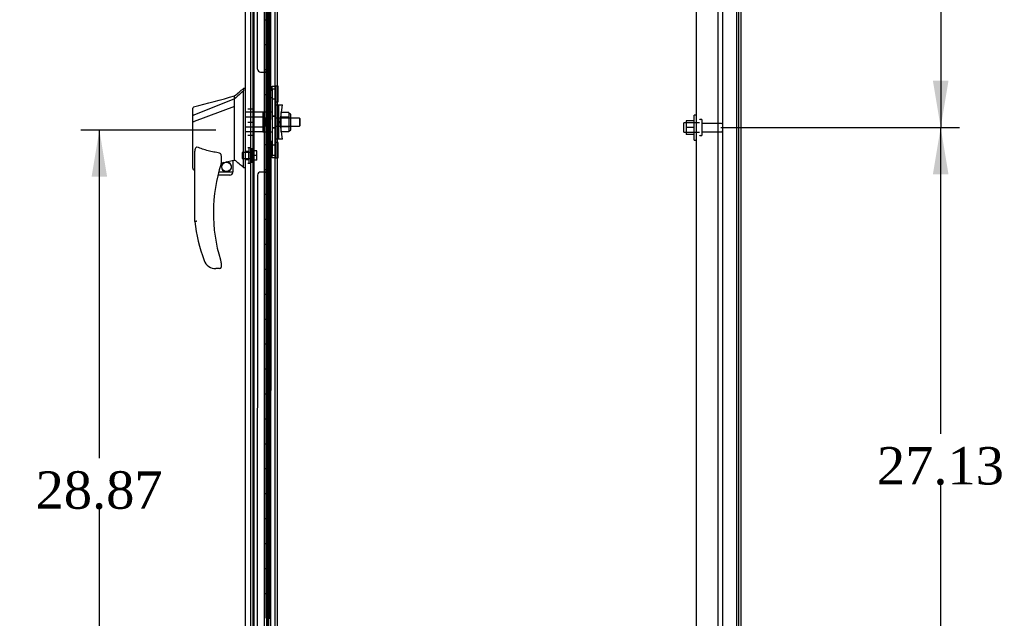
# Model space of a CAD drawing. Header units: inches. Extents: x 1 to 359, y -2 to 239.
# Tile 16 of 24: x 154 to 194, y 105 to 129. Entities that reach past the tile are written whole.
import ezdxf
from ezdxf.enums import TextEntityAlignment as Align
from ezdxf.lldxf.tags import DXFTag

# ---------------------------------------------------------------- set-up
doc = ezdxf.new("R2010")
doc.units = ezdxf.units.IN
doc.header["$MEASUREMENT"] = 0
for name, color, linetype in [('COM43132', 7, 'Continuous'), ('COM55607-1', 7, 'Continuous'), ('COM55738-22', 7, 'Continuous'), ('COM70220', 7, 'Continuous'), ('COM70838', 7, 'Continuous'), ('COM70839-2', 7, 'Continuous'), ('COM71181-3', 7, 'Continuous'), ('COM71194-1', 7, 'Continuous'), ('Default', 7, 'Continuous'), ('HAN86294', 7, 'Continuous'), ('HAN86294_NUT', 7, 'Continuous'), ('HAN86294_SCREW', 7, 'Continuous'), ('HAN86294_WASHER', 7, 'Continuous'), ('HAN_NUT', 7, 'Continuous'), ('NTS166105', 7, 'Continuous'), ('RVT19000', 7, 'Continuous'), ('SPC87322', 7, 'Continuous'), ('STD26089', 7, 'Continuous'), ('WAF25059', 7, 'Continuous')]:
    doc.layers.add(name, color=color, linetype=linetype)
doc.styles.add('SEACAD_Times_New_Roman', font='times.ttf')
tags = doc.linetypes.add('HIDDEN2', pattern=[0.1875, 0.125, -0.0625]).pattern_tags.tags
tags[6:7] = [DXFTag(74, 4), DXFTag(75, 0), DXFTag(340, '0'), DXFTag(46, 0.0), DXFTag(50, 0.0), DXFTag(44, 0.0), DXFTag(45, 0.0)]
tags[4:5] = [DXFTag(74, 4), DXFTag(75, 0), DXFTag(340, '0'), DXFTag(46, 0.0), DXFTag(50, 0.0), DXFTag(44, 0.0), DXFTag(45, 0.0)]
doc.dimstyles.new('HAMMOND_(STH_-_300x200)', dxfattribs={"dimtxt": 1.5, "dimasz": 1.875, "dimexe": 0.75, "dimexo": 0.75, "dimgap": 0.375, "dimtad": 0, "dimtih": 1, "dimtoh": 1, "dimzin": 0, "dimdsep": 46, "dimtxsty": 'SEACAD_Times_New_Roman', "dimblk1": '_SE_FILLED', "dimblk2": '_SE_FILLED', "dimsah": 1, "dimcen": 0.75, "dimadec": 0, "dimazin": 0, "dimtfac": 0.8, "dimtofl": 0, "dimtmove": 0, "dimatfit": 3, "dimfxl": 1, "dimtolj": 1, "dimtzin": 0, "dimarcsym": 0})

# ---------------------------------------------------------------- blocks, each defined once
blk = doc.blocks.new('SE2')
at = {"layer": 'COM43132', "color": 7, "linetype": 'HIDDEN2'}
for p, q in [((181.34, 97.07), (181.34, 152.7)), ((182.215, 97.01), (182.215, 152.76))]:
    blk.add_line(p, q, dxfattribs=at)
at = {"layer": 'COM55607-1', "color": 7, "linetype": 'HIDDEN2'}
for p, q in [((163.541, 153.208), (163.541, 97.208)), ((164.086, 153.208), (164.086, 97.208)), ((164.186, 97.208), (164.186, 153.208)), ((164.136, 128.209), (164.136, 129.208)), ((164.177, 128.209), (164.177, 129.208)), ((164.222, 129.208), (164.253, 129.208)), ((164.253, 128.208), (164.253, 129.208)), ((164.081, 128.209), (164.136, 128.209)), ((164.125, 128.209), (164.253, 128.209)), ((164.125, 127.209), (164.125, 128.208)), ((164.222, 128.208), (164.253, 128.208)), ((164.248, 128.208), (164.248, 127.209)), ((164.253, 127.209), (164.253, 128.208)), ((164.081, 127.209), (164.136, 127.209)), ((164.125, 127.209), (164.253, 127.209)), ((164.136, 126.209), (164.136, 127.208)), ((164.177, 126.209), (164.177, 127.208)), ((164.222, 127.208), (164.253, 127.208)), ((164.253, 126.208), (164.253, 127.208)), ((164.081, 126.209), (164.136, 126.209)), ((164.125, 126.209), (164.253, 126.209)), ((164.125, 125.209), (164.125, 126.208)), ((164.222, 126.208), (164.253, 126.208)), ((164.248, 126.208), (164.248, 125.209)), ((164.253, 125.209), (164.253, 126.208)), ((164.081, 125.209), (164.136, 125.209)), ((164.125, 125.209), (164.253, 125.209)), ((164.136, 124.209), (164.136, 125.208)), ((164.177, 124.209), (164.177, 125.208)), ((164.222, 125.208), (164.253, 125.208)), ((164.253, 124.208), (164.253, 125.208)), ((164.081, 124.209), (164.136, 124.209)), ((164.125, 124.209), (164.253, 124.209)), ((164.125, 123.209), (164.125, 124.208)), ((164.222, 124.208), (164.253, 124.208)), ((164.248, 124.208), (164.248, 123.209)), ((164.253, 123.209), (164.253, 124.208)), ((164.081, 123.209), (164.136, 123.209)), ((164.125, 123.209), (164.253, 123.209)), ((164.136, 122.209), (164.136, 123.208)), ((164.177, 122.209), (164.177, 123.208)), ((164.222, 123.208), (164.253, 123.208)), ((164.253, 122.208), (164.253, 123.208)), ((164.081, 122.209), (164.136, 122.209)), ((164.125, 122.209), (164.253, 122.209)), ((164.125, 121.209), (164.125, 122.208)), ((164.222, 122.208), (164.253, 122.208)), ((164.248, 122.208), (164.248, 121.209)), ((164.253, 121.209), (164.253, 122.208)), ((164.081, 121.209), (164.136, 121.209)), ((164.125, 121.209), (164.253, 121.209)), ((164.136, 120.209), (164.136, 121.208)), ((164.177, 120.209), (164.177, 121.208)), ((164.222, 121.208), (164.253, 121.208)), ((164.253, 120.208), (164.253, 121.208)), ((164.081, 120.209), (164.136, 120.209)), ((164.125, 120.209), (164.253, 120.209)), ((164.125, 119.209), (164.125, 120.208)), ((164.222, 120.208), (164.253, 120.208)), ((164.248, 120.208), (164.248, 119.209)), ((164.253, 119.209), (164.253, 120.208)), ((164.081, 119.209), (164.136, 119.209)), ((164.125, 119.209), (164.253, 119.209)), ((164.136, 118.209), (164.136, 119.208)), ((164.177, 118.209), (164.177, 119.208)), ((164.222, 119.208), (164.253, 119.208)), ((164.253, 118.208), (164.253, 119.208)), ((164.081, 118.209), (164.136, 118.209)), ((164.125, 118.209), (164.253, 118.209)), ((164.125, 117.209), (164.125, 118.208)), ((164.222, 118.208), (164.253, 118.208)), ((164.248, 118.208), (164.248, 117.209)), ((164.253, 117.209), (164.253, 118.208)), ((164.081, 117.209), (164.136, 117.209)), ((164.125, 117.209), (164.253, 117.209)), ((164.136, 116.209), (164.136, 117.208)), ((164.177, 116.209), (164.177, 117.208)), ((164.222, 117.208), (164.253, 117.208)), ((164.253, 116.208), (164.253, 117.208)), ((164.081, 116.209), (164.136, 116.209)), ((164.125, 116.209), (164.253, 116.209)), ((164.125, 115.209), (164.125, 116.208)), ((164.222, 116.208), (164.253, 116.208)), ((164.248, 116.208), (164.248, 115.209)), ((164.253, 115.209), (164.253, 116.208)), ((164.081, 115.209), (164.136, 115.209)), ((164.125, 115.209), (164.253, 115.209)), ((164.136, 114.209), (164.136, 115.208)), ((164.177, 114.209), (164.177, 115.208)), ((164.222, 115.208), (164.253, 115.208)), ((164.253, 114.208), (164.253, 115.208)), ((164.081, 114.209), (164.136, 114.209)), ((164.125, 114.209), (164.253, 114.209)), ((164.125, 113.209), (164.125, 114.208)), ((164.222, 114.208), (164.253, 114.208)), ((164.248, 114.208), (164.248, 113.209)), ((164.253, 113.209), (164.253, 114.208)), ((164.081, 113.209), (164.136, 113.209)), ((164.125, 113.209), (164.253, 113.209)), ((164.136, 112.209), (164.136, 113.208)), ((164.177, 112.209), (164.177, 113.208)), ((164.222, 113.208), (164.253, 113.208)), ((164.253, 112.208), (164.253, 113.208)), ((164.081, 112.209), (164.136, 112.209)), ((164.125, 112.209), (164.253, 112.209)), ((164.125, 111.209), (164.125, 112.208)), ((164.222, 112.208), (164.253, 112.208)), ((164.248, 112.208), (164.248, 111.209)), ((164.253, 111.209), (164.253, 112.208)), ((164.081, 111.209), (164.136, 111.209)), ((164.125, 111.209), (164.253, 111.209)), ((164.136, 110.209), (164.136, 111.208)), ((164.177, 110.209), (164.177, 111.208)), ((164.222, 111.208), (164.253, 111.208)), ((164.253, 110.208), (164.253, 111.208)), ((164.081, 110.209), (164.136, 110.209)), ((164.125, 110.209), (164.253, 110.209)), ((164.125, 109.209), (164.125, 110.208)), ((164.222, 110.208), (164.253, 110.208)), ((164.248, 110.208), (164.248, 109.209)), ((164.253, 109.209), (164.253, 110.208)), ((164.081, 109.209), (164.136, 109.209)), ((164.125, 109.209), (164.253, 109.209)), ((164.136, 108.209), (164.136, 109.208)), ((164.177, 108.209), (164.177, 109.208)), ((164.222, 109.208), (164.253, 109.208)), ((164.253, 108.208), (164.253, 109.208)), ((164.081, 108.209), (164.136, 108.209)), ((164.125, 108.209), (164.253, 108.209)), ((164.125, 107.209), (164.125, 108.208)), ((164.222, 108.208), (164.253, 108.208)), ((164.248, 108.208), (164.248, 107.209)), ((164.253, 107.209), (164.253, 108.208)), ((164.081, 107.209), (164.136, 107.209)), ((164.125, 107.209), (164.253, 107.209)), ((164.136, 106.209), (164.136, 107.208)), ((164.177, 106.209), (164.177, 107.208)), ((164.222, 107.208), (164.253, 107.208)), ((164.253, 106.208), (164.253, 107.208)), ((164.081, 106.209), (164.136, 106.209)), ((164.125, 106.209), (164.253, 106.209)), ((164.125, 105.209), (164.125, 106.208)), ((164.222, 106.208), (164.253, 106.208)), ((164.248, 106.208), (164.248, 105.209)), ((164.253, 105.209), (164.253, 106.208)), ((164.081, 105.209), (164.136, 105.209)), ((164.125, 105.209), (164.253, 105.209))]:
    blk.add_line(p, q, dxfattribs=at)
at = {"layer": 'COM55607-1', "color": 7, "linetype": 'Continuous'}
for p, q in [((164.019, 130.208), (164.019, 129.208)), ((164.222, 130.208), (164.222, 129.208)), ((164.019, 129.208), (164.019, 128.208)), ((164.019, 129.208), (164.222, 129.208)), ((164.019, 129.208), (164.222, 129.208)), ((164.222, 129.208), (164.222, 128.208)), ((164.019, 128.208), (164.222, 128.208)), ((164.019, 128.208), (164.222, 128.208)), ((164.019, 128.208), (164.019, 127.208)), ((164.222, 128.208), (164.222, 127.208)), ((164.019, 127.208), (164.019, 126.208)), ((164.019, 127.208), (164.222, 127.208)), ((164.019, 127.208), (164.222, 127.208)), ((164.222, 127.208), (164.222, 126.208)), ((164.019, 126.208), (164.222, 126.208)), ((164.019, 126.208), (164.222, 126.208)), ((164.019, 126.208), (164.019, 125.208)), ((164.222, 126.208), (164.222, 125.208)), ((164.019, 125.208), (164.019, 124.208)), ((164.019, 125.208), (164.222, 125.208)), ((164.019, 125.208), (164.222, 125.208)), ((164.222, 125.208), (164.222, 124.208)), ((164.019, 124.208), (164.222, 124.208)), ((164.019, 124.208), (164.222, 124.208)), ((164.019, 124.208), (164.019, 123.208)), ((164.222, 124.208), (164.222, 123.208)), ((164.019, 123.208), (164.019, 122.208)), ((164.019, 123.208), (164.222, 123.208)), ((164.019, 123.208), (164.222, 123.208)), ((164.222, 123.208), (164.222, 122.208)), ((164.019, 122.208), (164.222, 122.208)), ((164.019, 122.208), (164.222, 122.208)), ((164.019, 122.208), (164.019, 121.208)), ((164.222, 122.208), (164.222, 121.208)), ((164.019, 121.208), (164.019, 120.208)), ((164.019, 121.208), (164.222, 121.208)), ((164.019, 121.208), (164.222, 121.208)), ((164.222, 121.208), (164.222, 120.208)), ((164.019, 120.208), (164.222, 120.208)), ((164.019, 120.208), (164.222, 120.208)), ((164.019, 120.208), (164.019, 119.208)), ((164.222, 120.208), (164.222, 119.208)), ((164.019, 119.208), (164.019, 118.208)), ((164.019, 119.208), (164.222, 119.208)), ((164.019, 119.208), (164.222, 119.208)), ((164.222, 119.208), (164.222, 118.208)), ((164.019, 118.208), (164.222, 118.208)), ((164.019, 118.208), (164.222, 118.208)), ((164.019, 118.208), (164.019, 117.208)), ((164.222, 118.208), (164.222, 117.208)), ((164.019, 117.208), (164.019, 116.208)), ((164.019, 117.208), (164.222, 117.208)), ((164.019, 117.208), (164.222, 117.208)), ((164.222, 117.208), (164.222, 116.208)), ((164.019, 116.208), (164.222, 116.208)), ((164.019, 116.208), (164.222, 116.208)), ((164.019, 116.208), (164.019, 115.208)), ((164.222, 116.208), (164.222, 115.208)), ((164.019, 115.208), (164.019, 114.208)), ((164.019, 115.208), (164.222, 115.208)), ((164.019, 115.208), (164.222, 115.208)), ((164.222, 115.208), (164.222, 114.208)), ((164.019, 114.208), (164.222, 114.208)), ((164.019, 114.208), (164.222, 114.208)), ((164.019, 114.208), (164.019, 113.208)), ((164.222, 114.208), (164.222, 113.208)), ((164.019, 113.208), (164.019, 112.208)), ((164.019, 113.208), (164.222, 113.208)), ((164.019, 113.208), (164.222, 113.208)), ((164.222, 113.208), (164.222, 112.208)), ((164.019, 112.208), (164.222, 112.208)), ((164.019, 112.208), (164.222, 112.208)), ((164.019, 112.208), (164.019, 111.208)), ((164.222, 112.208), (164.222, 111.208)), ((164.019, 111.208), (164.019, 110.208)), ((164.019, 111.208), (164.222, 111.208)), ((164.019, 111.208), (164.222, 111.208)), ((164.222, 111.208), (164.222, 110.208)), ((164.019, 110.208), (164.222, 110.208)), ((164.019, 110.208), (164.222, 110.208)), ((164.019, 110.208), (164.019, 109.208)), ((164.222, 110.208), (164.222, 109.208)), ((164.019, 109.208), (164.019, 108.208)), ((164.019, 109.208), (164.222, 109.208)), ((164.019, 109.208), (164.222, 109.208)), ((164.222, 109.208), (164.222, 108.208)), ((164.019, 108.208), (164.222, 108.208)), ((164.019, 108.208), (164.222, 108.208)), ((164.019, 108.208), (164.019, 107.208)), ((164.222, 108.208), (164.222, 107.208)), ((164.019, 107.208), (164.019, 106.208)), ((164.019, 107.208), (164.222, 107.208)), ((164.019, 107.208), (164.222, 107.208)), ((164.222, 107.208), (164.222, 106.208)), ((164.019, 106.208), (164.222, 106.208)), ((164.019, 106.208), (164.222, 106.208)), ((164.019, 106.208), (164.019, 105.208)), ((164.222, 106.208), (164.222, 105.208))]:
    blk.add_line(p, q, dxfattribs=at)
at = {"layer": 'COM55738-22', "color": 7, "linetype": 'HIDDEN2'}
for p, q in [((182.402, 95.217), (182.402, 154.967)), ((182.955, 95.217), (182.955, 154.967))]:
    blk.add_line(p, q, dxfattribs=at)
at = {"layer": 'COM70220', "color": 7, "linetype": 'HIDDEN2'}
blk.add_line((163.592, 96.635), (163.592, 153.782), dxfattribs=at)
at = {"layer": 'COM70838', "color": 7, "linetype": 'HIDDEN2'}
for p, q in [((164.324, 126.415), (164.324, 126.54)), ((164.324, 126.54), (164.449, 126.54)), ((164.324, 126.415), (164.324, 123.79)), ((164.449, 126.54), (164.449, 126.415)), ((164.449, 126.415), (164.449, 123.79)), ((164.452, 125.79), (164.566, 125.79)), ((164.566, 125.79), (164.566, 124.415)), ((164.566, 125.79), (164.736, 125.79)), ((164.636, 125.103), (164.736, 125.79)), ((164.736, 124.415), (164.636, 125.103)), ((164.566, 124.415), (164.463, 124.415)), ((164.736, 124.415), (164.566, 124.415)), ((164.324, 123.665), (164.324, 123.79)), ((164.449, 123.665), (164.324, 123.665)), ((164.449, 123.79), (164.449, 123.665))]:
    blk.add_line(p, q, dxfattribs=at)
for centre, start, end in [((164.566, 125.845), 180, 208.0398), ((164.566, 125.818), 180, 193.5446), ((164.566, 124.36), 151.9602, 180), ((164.566, 124.388), 166.4554, 180)]:
    blk.add_arc(centre, 0.117, start, end, dxfattribs=at)
at = {"layer": 'COM70839-2', "color": 7, "linetype": 'HIDDEN2'}
for p, q in [((163.73, 127.228), (163.718, 151.78)), ((164.262, 125.853), (164.249, 151.7)), ((163.73, 127.228), (163.73, 127.228)), ((163.855, 127.103), (164.066, 127.103)), ((163.855, 127.103), (164.066, 127.103)), ((164.191, 126.978), (164.192, 125.965)), ((164.192, 125.965), (164.192, 125.965)), ((164.262, 125.853), (164.262, 125.853)), ((164.192, 124.24), (164.191, 123.227)), ((164.262, 124.352), (164.249, 98.506)), ((163.73, 122.977), (163.718, 98.425)), ((164.066, 123.102), (163.855, 123.102)), ((164.066, 123.102), (163.855, 123.102))]:
    blk.add_line(p, q, dxfattribs=at)
for centre, start, end in [((163.855, 127.228), 180.0295, 270.0295), ((163.855, 127.228), 180.0295, 270.0295), ((164.066, 126.978), 0.0295, 90.0295), ((164.317, 125.965), 180.0295, 243.9256), ((164.317, 124.24), 116.0744, 179.9705), ((164.317, 124.24), 116.0744, 179.9705), ((163.855, 122.977), 89.9705, 179.9705), ((163.855, 122.977), 89.9705, 179.9705), ((164.066, 123.227), 269.9705, 359.9705), ((164.066, 123.227), 269.9705, 359.9705)]:
    blk.add_arc(centre, 0.125, start, end, dxfattribs=at)
at = {"layer": 'COM71181-3', "color": 7, "linetype": 'HIDDEN2'}
for p, q in [((183.027, 155.07), (183.027, 95.135)), ((163.467, 96.415), (163.467, 153.79)), ((164.529, 96.415), (164.529, 153.79))]:
    blk.add_line(p, q, dxfattribs=at)
at = {"layer": 'COM71181-3', "color": 7, "linetype": 'Continuous'}
for p, q in [((183.122, 155.07), (183.122, 95.135)), ((164.434, 96.415), (164.434, 153.79))]:
    blk.add_line(p, q, dxfattribs=at)
at = {"layer": 'COM71194-1', "color": 7, "linetype": 'Continuous'}
for p, q in [((163.247, 96.058), (163.247, 154.359)), ((164.017, 96.01), (164.017, 154.407))]:
    blk.add_line(p, q, dxfattribs=at)
at = {"layer": 'COM71194-1', "color": 7, "linetype": 'HIDDEN2'}
blk.add_line((164.122, 153.885), (164.122, 96.32), dxfattribs=at)
at = {"layer": 'HAN86294', "color": 7, "linetype": 'Continuous'}
for p, q in [((163.247, 126.453), (163.164, 126.453)), ((163.167, 126.453), (163.167, 126.351)), ((162.812, 126.04), (161.176, 125.385)), ((162.812, 126.04), (162.812, 126.153)), ((162.812, 125.894), (162.812, 126.04)), ((163.167, 126.291), (163.167, 126.351)), ((163.167, 126.205), (163.167, 126.291)), ((163.167, 123.714), (163.167, 126.205)), ((161.132, 125.36), (161.132, 125.657)), ((162.812, 125.727), (161.188, 125.124)), ((162.812, 125.8), (162.812, 125.894)), ((162.812, 125.727), (162.812, 125.8)), ((162.812, 123.842), (162.812, 125.727)), ((161.132, 125.125), (161.132, 125.36)), ((161.132, 123.253), (161.132, 125.125)), ((161.186, 125.123), (161.188, 125.124)), ((161.212, 121.12), (161.212, 123.79)), ((162.272, 123.71), (162.272, 123.446)), ((162.812, 123.695), (162.812, 123.842)), ((162.812, 123.583), (162.812, 123.695)), ((163.167, 123.31), (163.167, 123.714)), ((162.272, 123.46), (162.399, 123.49)), ((162.482, 123.509), (162.717, 123.564)), ((162.747, 123.567), (162.812, 123.583)), ((162.747, 123.567), (162.747, 123.568)), ((162.747, 123.568), (162.747, 123.103)), ((163.167, 123.284), (163.167, 123.31)), ((163.167, 123.283), (163.247, 123.283)), ((161.206, 123.195), (161.212, 123.196)), ((162.622, 122.978), (162.141, 122.978)), ((162.173, 123.103), (162.747, 123.103)), ((161.774, 119.318), (161.773, 119.316)), ((162.272, 119.466), (162.272, 119.288)), ((162.212, 119.228), (162.057, 119.228))]:
    blk.add_line(p, q, dxfattribs=at)
at = {"layer": 'HAN86294', "color": 7, "linetype": 'HIDDEN2'}
for p, q in [((163.949, 125.498), (163.247, 125.498)), ((163.949, 125.302), (163.247, 125.302)), ((163.949, 125.498), (163.949, 125.302)), ((163.949, 125.302), (163.949, 124.903)), ((164.074, 125.263), (163.949, 125.263)), ((164.074, 125.263), (164.074, 125.103)), ((165.409, 125.263), (164.449, 125.263)), ((165.409, 125.263), (165.409, 124.943)), ((165.439, 125.233), (165.409, 125.263)), ((165.439, 124.973), (165.439, 125.233)), ((163.949, 124.903), (163.247, 124.903)), ((164.074, 124.943), (163.949, 124.943)), ((163.949, 124.903), (163.949, 124.707)), ((164.074, 125.103), (164.074, 124.943)), ((164.449, 124.943), (165.409, 124.943)), ((165.409, 124.943), (165.439, 124.973)), ((163.949, 124.707), (163.247, 124.707)), ((163.372, 123.927), (163.247, 123.927)), ((163.372, 123.927), (163.372, 123.602)), ((163.247, 123.602), (163.372, 123.602))]:
    blk.add_line(p, q, dxfattribs=at)
at = {"layer": 'HAN86294', "color": 7, "linetype": 'Continuous'}
blk.add_circle((162.485, 123.306), 0.188, dxfattribs=at)
for centre, radius, start, end in [((146.783, 145.481), 25.11, 309.6694, 310.7299), ((-143.109, 1264.836), 1179.062, 284.955175, 285.038073), ((161.192, 125.657), 0.06, 105.3239, 180.0002), ((161.176, 125.484), 0.361, 262.9065, 271.5232), ((168.376, 121.456), 6.417, 162.105, 197.0102), ((162.212, 123.446), 0.06, 342.105, 0), ((162.485, 123.306), 0.202, 115.2676, 90.8956), ((162.223, 124.434), 0.961, 280.5316, 285.6316), ((126.401, 80.136), 56.686, 49.5649, 50.0347), ((162.622, 123.103), 0.125, 270, 310.5358), ((162.622, 123.103), 0.125, 310.5358, 346.1135), ((162.622, 123.103), 0.125, 346.1135, 360), ((168.552, 122.055), 7.4, 187.261, 199.7146), ((162.057, 119.728), 0.5, 199.7146, 235.4377), ((162.057, 119.728), 0.5, 235.4377, 270), ((162.212, 119.466), 0.06, 0, 17.895), ((162.212, 119.288), 0.06, 270, 0)]:
    blk.add_arc(centre, radius, start, end, dxfattribs=at)
blk.add_ellipse((161.192, 123.253), major_axis=(0.06, 0), ratio=0.999979, start_param=3.141468, end_param=4.950188, dxfattribs=at)
blk.add_open_spline([(163.167, 126.351), (163.048, 126.247), (162.93, 126.144), (162.812, 126.04)], degree=3, dxfattribs=at)
for points, knots in [([(161.176, 125.385), (161.164, 125.383), (161.152, 125.38), (161.136, 125.371), (161.132, 125.365), (161.132, 125.36)], [0, 0, 0, 0, 0.5, 0.5, 1, 1, 1, 1]), ([(161.212, 123.79), (161.212, 123.848), (161.216, 123.905), (161.23, 123.991), (161.237, 124.019), (161.251, 124.06), (161.257, 124.073), (161.269, 124.091), (161.274, 124.097), (161.287, 124.105), (161.295, 124.106), (161.302, 124.103)], [0, 0, 0, 0, 0.5, 0.5, 0.75, 0.75, 0.875, 0.875, 0.9375, 0.9375, 1, 1, 1, 1]), ([(162.212, 123.864), (162.134, 123.875), (162.056, 123.888), (161.902, 123.917), (161.825, 123.934), (161.672, 123.974), (161.597, 123.996), (161.448, 124.046), (161.375, 124.073), (161.302, 124.103)], [0, 0, 0, 0, 0.25, 0.25, 0.5, 0.5, 0.75, 0.75, 1, 1, 1, 1]), ([(162.212, 123.864), (162.216, 123.864), (162.219, 123.862), (162.226, 123.858), (162.229, 123.856), (162.237, 123.848), (162.241, 123.841), (162.248, 123.828), (162.251, 123.822), (162.256, 123.808), (162.259, 123.801), (162.264, 123.781), (162.267, 123.767), (162.27, 123.745), (162.271, 123.738), (162.272, 123.724), (162.272, 123.717), (162.272, 123.71)], [0, 0, 0, 0, 0.0625, 0.0625, 0.125, 0.125, 0.25, 0.25, 0.375, 0.375, 0.5, 0.5, 0.75, 0.75, 0.875, 0.875, 1, 1, 1, 1]), ([(162.717, 123.564), (162.721, 123.565), (162.724, 123.566), (162.732, 123.567), (162.735, 123.567), (162.743, 123.568), (162.747, 123.568), (162.747, 123.568)], [0, 0, 0, 0, 0.25, 0.25, 0.5, 0.5, 1, 1, 1, 1]), ([(161.302, 121.126), (161.296, 121.125), (161.29, 121.125), (161.278, 121.124), (161.273, 121.124), (161.256, 121.123), (161.246, 121.122), (161.234, 121.121), (161.23, 121.121), (161.224, 121.121), (161.221, 121.12), (161.216, 121.12), (161.215, 121.12), (161.212, 121.12), (161.212, 121.12), (161.212, 121.12)], [0, 0, 0, 0, 0.125, 0.125, 0.25, 0.25, 0.5, 0.5, 0.625, 0.625, 0.75, 0.75, 0.875, 0.875, 1, 1, 1, 1]), ([(162.239, 119.579), (162.244, 119.561), (162.25, 119.544), (162.258, 119.519), (162.261, 119.51), (162.264, 119.498), (162.266, 119.494), (162.267, 119.489), (162.268, 119.488), (162.269, 119.485), (162.269, 119.484), (162.269, 119.484)], [0, 0, 0, 0, 0.5, 0.5, 0.75, 0.75, 0.875, 0.875, 0.9375, 0.9375, 1, 1, 1, 1])]:
    blk.add_open_spline(points, degree=3, knots=knots, dxfattribs=at)
at = {"layer": 'HAN86294_NUT', "color": 7, "linetype": 'HIDDEN2'}
for p, q in [((164.666, 125.487), (164.666, 125.295)), ((164.991, 125.487), (164.666, 125.487)), ((164.666, 125.295), (164.666, 124.911)), ((164.991, 125.295), (164.666, 125.295)), ((164.991, 125.487), (164.991, 125.391)), ((165.041, 125.435), (164.991, 125.435)), ((164.991, 125.391), (164.991, 125.295)), ((164.991, 125.295), (164.991, 125.103)), ((165.071, 124.8), (165.071, 125.405)), ((164.666, 124.911), (164.666, 124.719)), ((164.991, 124.911), (164.666, 124.911)), ((164.991, 125.103), (164.991, 124.911)), ((164.991, 124.911), (164.991, 124.815)), ((164.991, 124.719), (164.666, 124.719)), ((164.991, 124.815), (164.991, 124.719)), ((164.991, 124.77), (165.041, 124.77))]:
    blk.add_line(p, q, dxfattribs=at)
for centre, start, end in [((165.041, 125.405), 0, 90), ((165.041, 124.8), 270, 0)]:
    blk.add_arc(centre, 0.03, start, end, dxfattribs=at)
at = {"layer": 'HAN86294_SCREW', "color": 7, "linetype": 'HIDDEN2'}
for p, q in [((163.117, 123.881), (163.117, 123.649)), ((163.492, 123.881), (163.117, 123.881)), ((163.117, 123.649), (163.492, 123.649)), ((163.492, 124.027), (163.492, 123.502)), ((163.562, 124.027), (163.492, 124.027)), ((163.562, 124.027), (163.562, 123.502)), ((163.699, 123.957), (163.562, 123.957)), ((163.699, 123.765), (163.562, 123.765)), ((163.699, 123.765), (163.699, 123.957)), ((163.699, 123.572), (163.699, 123.765)), ((163.492, 123.502), (163.562, 123.502)), ((163.699, 123.572), (163.562, 123.572))]:
    blk.add_line(p, q, dxfattribs=at)
at = {"layer": 'HAN86294_WASHER', "color": 7, "linetype": 'HIDDEN2'}
for p, q in [((163.402, 124.076), (163.342, 124.076)), ((163.402, 123.453), (163.402, 124.076)), ((163.402, 123.453), (163.402, 124.076)), ((163.462, 124.076), (163.402, 124.076)), ((163.462, 123.453), (163.462, 124.076)), ((163.342, 123.453), (163.402, 123.453)), ((163.402, 123.453), (163.462, 123.453))]:
    blk.add_line(p, q, dxfattribs=at)
at = {"layer": 'HAN_NUT', "color": 7, "linetype": 'HIDDEN2'}
for p, q in [((163.342, 125.633), (163.557, 125.633)), ((163.557, 125.103), (163.557, 125.633)), ((163.342, 125.103), (163.557, 125.103)), ((163.557, 124.573), (163.557, 125.103)), ((163.342, 124.573), (163.557, 124.573))]:
    blk.add_line(p, q, dxfattribs=at)
at = {"layer": 'NTS166105', "color": 7, "linetype": 'HIDDEN2'}
for p, q in [((180.924, 125.159), (180.924, 124.884)), ((181.244, 125.159), (180.924, 125.159)), ((180.924, 124.884), (180.924, 124.609)), ((181.244, 124.884), (180.924, 124.884)), ((181.244, 124.609), (180.924, 124.609))]:
    blk.add_line(p, q, dxfattribs=at)
at = {"layer": 'RVT19000', "color": 7, "linetype": 'HIDDEN2'}
for p, q in [((164.449, 126.423), (164.324, 126.423)), ((164.449, 126.54), (164.449, 126.541)), ((164.562, 126.541), (164.449, 126.541)), ((164.562, 125.916), (164.562, 126.541)), ((164.112, 126.088), (164.112, 126.369)), ((164.324, 126.369), (164.112, 126.369)), ((164.112, 126.088), (164.324, 126.088)), ((164.324, 126.033), (164.449, 126.033)), ((164.449, 125.916), (164.562, 125.916)), ((164.112, 123.837), (164.112, 124.118)), ((164.324, 124.118), (164.112, 124.118)), ((164.449, 124.172), (164.324, 124.172)), ((164.562, 124.29), (164.449, 124.29)), ((164.562, 123.665), (164.562, 124.29)), ((164.112, 123.837), (164.324, 123.837)), ((164.324, 123.782), (164.449, 123.782)), ((164.449, 123.665), (164.449, 123.665)), ((164.449, 123.665), (164.562, 123.665))]:
    blk.add_line(p, q, dxfattribs=at)
at = {"layer": 'SPC87322', "color": 7, "linetype": 'HIDDEN2'}
for p, q in [((164.324, 125.495), (163.949, 125.495)), ((164.449, 125.34), (164.324, 125.34)), ((164.449, 125.33), (164.324, 125.33)), ((164.449, 124.875), (164.324, 124.875)), ((164.449, 124.865), (164.324, 124.865)), ((163.949, 124.71), (164.324, 124.71))]:
    blk.add_line(p, q, dxfattribs=at)
at = {"layer": 'STD26089', "color": 7, "linetype": 'HIDDEN2'}
for p, q in [((180.84, 124.698), (180.84, 125.073)), ((181.465, 125.073), (180.84, 125.073)), ((181.535, 125.21), (181.495, 125.21)), ((181.565, 124.59), (181.565, 125.18)), ((182.342, 125.051), (181.565, 125.051)), ((180.84, 124.698), (181.465, 124.698)), ((181.495, 124.56), (181.535, 124.56)), ((181.565, 124.719), (182.342, 124.719))]:
    blk.add_line(p, q, dxfattribs=at)
for centre, radius, start, end in [((181.495, 125.18), 0.03, 90, 180), ((181.535, 125.18), 0.03, 0, 90), ((182.342, 124.991), 0.06, 0, 90), ((181.495, 124.59), 0.03, 180, 270), ((181.535, 124.59), 0.03, 270, 0), ((182.342, 124.779), 0.06, 270, 0)]:
    blk.add_arc(centre, radius, start, end, dxfattribs=at)
at = {"layer": 'WAF25059', "color": 7, "linetype": 'HIDDEN2'}
for p, q in [((181.244, 124.385), (181.244, 125.385)), ((181.34, 125.385), (181.244, 125.385)), ((181.244, 124.385), (181.34, 124.385))]:
    blk.add_line(p, q, dxfattribs=at)
blk = doc.blocks.new('DMBLK3565')
at = {"layer": 'Default', "linetype": 'Continuous'}
for points in [[(191.452, 123.01), (191.139, 124.885), (190.827, 123.01)], [(191.452, 99.635), (190.827, 99.635), (191.139, 97.76)]]:
    blk.add_hatch(color=7, dxfattribs=at).paths.add_polyline_path(points)
at = {"layer": 'Default', "color": 7, "linetype": 'Continuous'}
for p, q in [((182.315, 124.885), (191.889, 124.885)), ((191.139, 112.598), (191.139, 124.885)), ((191.139, 97.76), (191.139, 110.573)), ((182.315, 97.76), (191.889, 97.76))]:
    blk.add_line(p, q, dxfattribs=at)
at = {"layer": 'Default', "color": 7, "linetype": 'Continuous', "style": 'SEACAD_Times_New_Roman'}
blk.add_text('27.13', height=1.5, dxfattribs=at).set_placement((188.58, 112.073), align=Align.TOP_LEFT)
blk = doc.blocks.new('_SE_FILLED')
at = {"color": 0}
blk.add_line((0, 0), (-1, 0), dxfattribs=at)
blk.add_solid([(0, 0), (-1, -0.1665), (-1, 0.1665), (0, 0)], dxfattribs=at)
blk = doc.blocks.new('DMBLK3572')
at = {"layer": 'Default', "linetype": 'Continuous'}
for points in [[(191.452, 150.135), (191.139, 152.01), (190.827, 150.135)], [(191.452, 126.76), (190.827, 126.76), (191.139, 124.885)]]:
    blk.add_hatch(color=7, dxfattribs=at).paths.add_polyline_path(points)
at = {"layer": 'Default', "color": 7, "linetype": 'Continuous'}
for p, q in [((182.315, 152.01), (191.889, 152.01)), ((191.139, 152.01), (191.139, 139.723)), ((191.139, 137.698), (191.139, 124.885)), ((182.315, 124.885), (191.889, 124.885))]:
    blk.add_line(p, q, dxfattribs=at)
at = {"layer": 'Default', "color": 7, "linetype": 'Continuous', "style": 'SEACAD_Times_New_Roman'}
blk.add_text('27.13', height=1.5, dxfattribs=at).set_placement((188.58, 139.198), align=Align.TOP_LEFT)
blk = doc.blocks.new('DMBLK3580')
at = {"layer": 'Default', "linetype": 'Continuous'}
for points in [[(147.321, 151.915), (147.946, 151.915), (147.634, 153.79)], [(147.321, 98.29), (147.634, 96.415), (147.946, 98.29)]]:
    blk.add_hatch(color=7, dxfattribs=at).paths.add_polyline_path(points)
at = {"layer": 'Default', "color": 7, "linetype": 'Continuous'}
for p, q in [((163.176, 153.79), (146.884, 153.79)), ((147.634, 153.79), (147.634, 126.378)), ((147.634, 119.328), (147.634, 96.415)), ((162.717, 96.415), (146.884, 96.415))]:
    blk.add_line(p, q, dxfattribs=at)
at = {"layer": 'Default', "color": 7, "linetype": 'Continuous', "style": 'SEACAD_Times_New_Roman'}
for s, p in [('57.38', (145.075, 125.853)), ('DOOR ', (144.204, 123.603)), ('OPENING', (142.764, 121.353))]:
    blk.add_text(s, height=1.5, dxfattribs=at).set_placement(p, align=Align.TOP_LEFT)
blk = doc.blocks.new('DMBLK3590')
at = {"layer": 'Default', "linetype": 'Continuous'}
for points in [[(157.073, 122.909), (157.698, 122.909), (157.386, 124.784)], [(157.073, 97.79), (157.386, 95.915), (157.698, 97.79)]]:
    blk.add_hatch(color=7, dxfattribs=at).paths.add_polyline_path(points)
at = {"layer": 'Default', "color": 7, "linetype": 'Continuous'}
for p, q in [((162.062, 124.784), (156.636, 124.784)), ((157.386, 111.625), (157.386, 124.784)), ((157.386, 95.915), (157.386, 109.6)), ((163.006, 95.915), (156.636, 95.915))]:
    blk.add_line(p, q, dxfattribs=at)
at = {"layer": 'Default', "color": 7, "linetype": 'Continuous', "style": 'SEACAD_Times_New_Roman'}
blk.add_text('28.87', height=1.5, dxfattribs=at).set_placement((154.827, 111.1), align=Align.TOP_LEFT)

msp = doc.modelspace()

# ---------------------------------------------------------------- block references
at = {"layer": 'Default'}
msp.add_blockref('SE2', (0, 0), dxfattribs=at)

# ---------------------------------------------------------------- dimensions: what is measured, and where the dimension line sits
at = {"layer": 'Default', "color": 7, "linetype": 'Continuous'}
for base, p1, p2, angle, text, picture, middle, dimtype in [((147.633861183, 96.415155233), (163.926272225, 153.790155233), (164.385772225, 96.415155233), 90, '\\A1;<>\\PDOOR \\XOPENING', 'DMBLK3580', (147.633861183, 125.102655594), 160), ((191.139319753, 152.010155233), (181.564772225, 152.010155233), (181.564772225, 124.885155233), 270, '\\A1;<>', 'DMBLK3572', (191.139319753, 138.447655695), 161), ((191.139319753, 97.760155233), (181.564772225, 97.760155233), (181.564772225, 124.885155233), 90, '\\A1;<>', 'DMBLK3565', (191.139319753, 111.322654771), 161), ((157.386, 124.784), (163.756, 95.915), (162.812, 124.784), 90, '\\A1;<>', 'DMBLK3590', (157.386, 110.35), 160)]:
    dim = msp.add_linear_dim(base=base, p1=p1, p2=p2, angle=angle, text=text, dimstyle='HAMMOND_(STH_-_300x200)', dxfattribs=at)
    dim.commit()
    dim.dimension.update_dxf_attribs({"geometry": picture, "text_midpoint": middle, "dimtype": dimtype})

doc.saveas('drawing.dxf')
